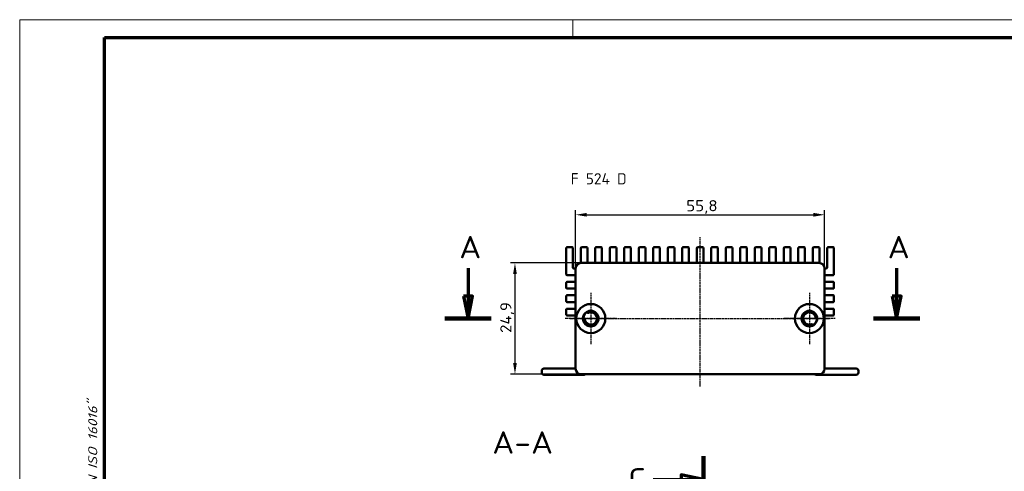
# Model space of a CAD drawing. Header units: millimetres. Extents: x 1 to 419, y 1 to 296.
# Tile 6 of 7: x 1 to 222, y 195 to 296. Entities that reach past the tile are written whole.
import ezdxf

# ---------------------------------------------------------------- set-up
doc = ezdxf.new("R2010")
doc.units = ezdxf.units.MM
doc.linetypes.add('CHAIN', pattern=[0.3543, 0.2362, -0.0295, 0.0591, -0.0295])
doc.linetypes.add('DASH_DOT', pattern=[0.37, 0.24, -0.06, 0.01, -0.06])
doc.layers.get('0').update_dxf_attribs({"lineweight": 25})
for name, color, linetype, lineweight in [('Bemaßung (ISO)', 1, 'Continuous', 25), ('Mittellinie (ISO)', 1, 'DASH_DOT', 25), ('Mittelpunktmarkierung (ISO)', 1, 'DASH_DOT', 25), ('Rahmen (ISO)', 7, 'Continuous', 70), ('Schnittlinie (ISO)', 3, 'CHAIN', 70), ('Sichtbar (ISO)', 7, 'Continuous', 50), ('Symbol (ISO)', 1, 'Continuous', 25)]:
    doc.layers.add(name, color=color, linetype=linetype, lineweight=lineweight)
doc.styles.add('2_5', font='isocpeur.ttf', dxfattribs={"width": 1.1})
doc.styles.add('5', font='isocpeur.ttf', dxfattribs={"width": 1.1})
doc.styles.add('Notiztext (DIN)', font='isocpeur.ttf', dxfattribs={"width": 1.1})
doc.dimstyles.new('Standard (DIN)', dxfattribs={"dimtxt": 2.5, "dimasz": 2.5, "dimexe": 1, "dimexo": 0, "dimgap": 0.2, "dimtad": 1, "dimdec": 6, "dimrnd": 1e-08, "dimtxsty": '2_5', "dimcen": 0.09, "dimdle": 7, "dimclrd": 256, "dimclre": 256, "dimclrt": 5, "dimadec": 6, "dimazin": 2, "dimtfac": 0.72, "dimtmove": 0, "dimatfit": 3, "dimfxl": 1, "dimtolj": 1, "dimlwd": -1, "dimlwe": -1, "dimarcsym": 0})

# ---------------------------------------------------------------- blocks, each defined once
blk = doc.blocks.new('Ränder Bopla-A3-Rahmen')
at = {"color": 1, "linetype": 'Continuous', "lineweight": 18}
for p, q in [((1, 296), (419, 296)), ((1, 1), (1, 296)), ((125, 296), (125, 292))]:
    blk.add_line(p, q, dxfattribs=at)
at = {"color": 3, "linetype": 'Continuous', "lineweight": 70}
for p, q in [((20, 292), (415, 292)), ((20, 5), (20, 292))]:
    blk.add_line(p, q, dxfattribs=at)
at = {"layer": 'Rahmen (ISO)', "color": 1, "insert": (19, 55), "char_height": 2.03, "width": 168.977, "attachment_point": 7, "rotation": 90, "style": 'Notiztext (DIN)'}
blk.add_mtext('\\fISOCPEUR|b0|i0;\\W1.20;\\H2.0300;"Schutzvermerk nach DIN ISO 16016 beachten" \\fISOCPEUR|b0|i1;\\W1.20;\\H2.0300;"Please pay attention to copyright note DIN ISO 16016"', dxfattribs=at)
blk = doc.blocks.new('2DTransSchnitt0')
at = {"layer": 'Schnittlinie (ISO)', "linetype": 'Continuous'}
for p, q in [((101.51, 240.3), (101.51, 234.03)), ((197.55, 240.3), (197.55, 234.03)), ((100.51, 234.03), (101.51, 229.03)), ((102.51, 234.03), (100.51, 234.03)), ((101.51, 234.03), (101.51, 229.03)), ((101.51, 229.03), (102.51, 234.03)), ((196.55, 234.03), (197.55, 229.03)), ((198.55, 234.03), (196.55, 234.03)), ((197.55, 234.03), (197.55, 229.03)), ((197.55, 229.03), (198.55, 234.03))]:
    blk.add_line(p, q, dxfattribs=at)
at = {"layer": 'Schnittlinie (ISO)', "linetype": 'Continuous', "lineweight": 140}
for p, q in [((96.3, 229.03), (106.71, 229.03)), ((192.34, 229.03), (202.75, 229.03))]:
    blk.add_line(p, q, dxfattribs=at)
at = {"layer": 'Schnittlinie (ISO)', "linetype": 'Continuous', "flags": 128}
for points in [[(100.51, 234.03), (101.51, 229.03), (102.51, 234.03), (100.51, 234.03)], [(196.55, 234.03), (197.55, 229.03), (198.55, 234.03), (196.55, 234.03)]]:
    blk.add_lwpolyline(points, dxfattribs=at)
at = {"layer": 'Schnittlinie (ISO)'}
for points in [[(100.51, 234.03), (101.51, 229.03), (102.51, 234.03), (100.51, 234.03)], [(196.55, 234.03), (197.55, 229.03), (198.55, 234.03), (196.55, 234.03)]]:
    blk.add_solid(points, dxfattribs=at)
at = {"layer": 'Schnittlinie (ISO)', "char_height": 5, "attachment_point": 7, "style": '5'}
for insert in [(99.51, 242.53), (195.55, 242.53)]:
    blk.add_mtext('A', dxfattribs=dict(at, insert=insert))
blk = doc.blocks.new('2DTransSchnitt2')
at = {"layer": 'Schnittlinie (ISO)', "linetype": 'Continuous', "lineweight": 140}
for p, q in [((154.26, 198.16), (154.26, 187.82)), ((154.26, 70.63), (154.26, 60.29))]:
    blk.add_line(p, q, dxfattribs=at)
at = {"layer": 'Schnittlinie (ISO)', "linetype": 'Continuous'}
for p, q in [((143, 192.99), (149.26, 192.99)), ((154.26, 192.99), (149.26, 193.99)), ((149.26, 193.99), (149.26, 191.99)), ((149.26, 192.99), (154.26, 192.99)), ((149.26, 191.99), (154.26, 192.99)), ((154.26, 65.46), (149.26, 66.46)), ((149.26, 66.46), (149.26, 64.46)), ((143, 65.46), (149.26, 65.46)), ((149.26, 65.46), (154.26, 65.46)), ((149.26, 64.46), (154.26, 65.46))]:
    blk.add_line(p, q, dxfattribs=at)
at = {"layer": 'Schnittlinie (ISO)', "linetype": 'Continuous', "flags": 128}
for points in [[(149.26, 191.99), (154.26, 192.99), (149.26, 193.99), (149.26, 191.99)], [(149.26, 64.46), (154.26, 65.46), (149.26, 66.46), (149.26, 64.46)]]:
    blk.add_lwpolyline(points, dxfattribs=at)
at = {"layer": 'Schnittlinie (ISO)'}
for points in [[(149.26, 191.99), (154.26, 192.99), (149.26, 193.99), (149.26, 191.99)], [(149.26, 64.46), (154.26, 65.46), (149.26, 66.46), (149.26, 64.46)]]:
    blk.add_solid(points, dxfattribs=at)
at = {"layer": 'Schnittlinie (ISO)', "char_height": 5, "attachment_point": 7, "style": '5'}
for insert in [(137.39, 190.49), (137.39, 62.96)]:
    blk.add_mtext('C', dxfattribs=dict(at, insert=insert))
blk = doc.blocks.new('*D10')
at = {"layer": 'Bemaßung (ISO)'}
for p, q in [((125.61, 240.28), (125.61, 253.28)), ((128.11, 252.28), (178.91, 252.28)), ((181.41, 240.28), (181.41, 253.28))]:
    blk.add_line(p, q, dxfattribs=at)
for points in [[(128.11, 252.7), (128.11, 251.86), (125.61, 252.28)], [(178.91, 252.7), (178.91, 251.86), (181.41, 252.28)]]:
    blk.add_solid(points, dxfattribs=at)
at = {"layer": 'Defpoints', "color": 0}
for p in [(181.41, 252.28), (125.61, 240.28), (181.41, 240.28)]:
    blk.add_point(p, dxfattribs=at)
at = {"layer": 'Bemaßung (ISO)', "color": 5, "insert": (150.41, 252.48), "char_height": 2.5, "attachment_point": 7, "style": '2_5'}
blk.add_mtext('\\A1;55,8', dxfattribs=at)
blk = doc.blocks.new('*D11')
at = {"layer": 'Bemaßung (ISO)'}
for p, q in [((126.81, 241.48), (111.01, 241.48)), ((112.01, 238.98), (112.01, 219.08)), ((126.81, 216.58), (111.01, 216.58))]:
    blk.add_line(p, q, dxfattribs=at)
for points in [[(111.59, 238.98), (112.43, 238.98), (112.01, 241.48)], [(111.59, 219.08), (112.43, 219.08), (112.01, 216.58)]]:
    blk.add_solid(points, dxfattribs=at)
at = {"layer": 'Defpoints', "color": 0}
for p in [(126.81, 241.48), (112.01, 216.58), (126.81, 216.58)]:
    blk.add_point(p, dxfattribs=at)
at = {"layer": 'Bemaßung (ISO)', "color": 5, "insert": (111.81, 225.8), "char_height": 2.5, "attachment_point": 7, "rotation": 90, "style": '2_5'}
blk.add_mtext('\\A1;24,9', dxfattribs=at)

msp = doc.modelspace()

# ---------------------------------------------------------------- linework, layer by layer
at = {"layer": 'Mittellinie (ISO)', "linetype": 'CHAIN'}
for p, q in [((153.507542, 213.7804057), (153.507542, 247.3242725)), ((124.307542, 229.029151), (182.707542, 229.029151))]:
    msp.add_line(p, q, dxfattribs=at)
at = {"layer": 'Mittelpunktmarkierung (ISO)', "linetype": 'CHAIN'}
for p, q in [((129.007542, 234.779151), (129.007542, 223.279151)), ((178.007542, 234.779151), (178.007542, 223.279151)), ((134.757542, 229.029151), (123.257542, 229.029151)), ((183.757542, 229.029151), (172.257542, 229.029151))]:
    msp.add_line(p, q, dxfattribs=at)
at = {"layer": 'Sichtbar (ISO)'}
for p, q in [((124.807542, 245.029151), (123.707542, 245.029151)), ((128.057542, 245.029151), (126.957542, 245.029151)), ((131.307542, 245.029151), (130.207542, 245.029151)), ((134.557542, 245.029151), (133.457542, 245.029151)), ((137.807542, 245.029151), (136.707542, 245.029151)), ((141.057542, 245.029151), (139.957542, 245.029151)), ((144.307542, 245.029151), (143.207542, 245.029151)), ((147.557542, 245.029151), (146.457542, 245.029151)), ((150.807542, 245.029151), (149.707542, 245.029151)), ((154.057542, 245.029151), (152.957542, 245.029151)), ((157.307542, 245.029151), (156.207542, 245.029151)), ((160.557542, 245.029151), (159.457542, 245.029151)), ((163.807542, 245.029151), (162.707542, 245.029151)), ((167.057542, 245.029151), (165.957542, 245.029151)), ((170.307542, 245.029151), (169.207542, 245.029151)), ((173.557542, 245.029151), (172.457542, 245.029151)), ((176.807542, 245.029151), (175.707542, 245.029151)), ((180.057542, 245.029151), (178.957542, 245.029151)), ((182.207542, 245.029151), (183.307542, 245.029151)), ((123.507542, 244.829151), (123.507542, 238.929151)), ((125.007542, 240.429151), (125.007542, 244.829151)), ((126.757542, 244.829151), (126.757542, 241.4781089)), ((128.257542, 241.479151), (128.257542, 244.829151)), ((130.007542, 244.829151), (130.007542, 241.479151)), ((131.507542, 241.479151), (131.507542, 244.829151)), ((133.257542, 244.829151), (133.257542, 241.479151)), ((134.757542, 241.479151), (134.757542, 244.829151)), ((136.507542, 244.829151), (136.507542, 241.479151)), ((138.007542, 241.479151), (138.007542, 244.829151)), ((139.757542, 244.829151), (139.757542, 241.479151)), ((141.257542, 241.479151), (141.257542, 244.829151)), ((143.007542, 244.829151), (143.007542, 241.479151)), ((144.507542, 241.479151), (144.507542, 244.829151)), ((146.257542, 244.829151), (146.257542, 241.479151)), ((147.757542, 241.479151), (147.757542, 244.829151)), ((149.507542, 244.829151), (149.507542, 241.479151)), ((151.007542, 241.479151), (151.007542, 244.829151)), ((152.757542, 244.829151), (152.757542, 241.479151)), ((154.257542, 241.479151), (154.257542, 244.829151)), ((156.007542, 244.829151), (156.007542, 241.479151)), ((157.507542, 241.479151), (157.507542, 244.829151)), ((159.257542, 244.829151), (159.257542, 241.479151)), ((160.757542, 241.479151), (160.757542, 244.829151)), ((162.507542, 244.829151), (162.507542, 241.479151)), ((164.007542, 241.479151), (164.007542, 244.829151)), ((165.757542, 244.829151), (165.757542, 241.479151)), ((167.257542, 241.479151), (167.257542, 244.829151)), ((169.007542, 244.829151), (169.007542, 241.479151)), ((170.507542, 241.479151), (170.507542, 244.829151)), ((172.257542, 244.829151), (172.257542, 241.479151)), ((173.757542, 241.479151), (173.757542, 244.829151)), ((175.507542, 244.829151), (175.507542, 241.479151)), ((177.007542, 241.479151), (177.007542, 244.829151)), ((178.757542, 244.829151), (178.757542, 241.479151)), ((180.257542, 241.4781089), (180.257542, 244.829151)), ((182.007542, 240.429151), (182.007542, 244.829151)), ((183.507542, 244.829151), (183.507542, 238.929151)), ((126.807542, 241.479151), (180.207542, 241.479151)), ((123.707542, 238.729151), (125.607542, 238.729151)), ((125.207542, 240.229151), (125.607542, 240.229151)), ((125.607542, 217.779151), (125.607542, 240.279151)), ((181.407542, 240.279151), (181.407542, 217.779151)), ((181.407542, 240.229151), (181.807542, 240.229151)), ((183.307542, 238.729151), (181.407542, 238.729151)), ((123.507542, 237.029151), (123.507542, 235.929151)), ((125.607542, 237.229151), (123.707542, 237.229151)), ((181.407542, 237.229151), (183.307542, 237.229151)), ((183.507542, 237.029151), (183.507542, 235.929151)), ((123.507542, 234.029151), (123.507542, 232.929151)), ((123.707542, 235.729151), (125.607542, 235.729151)), ((125.607542, 234.229151), (123.707542, 234.229151)), ((183.307542, 235.729151), (181.407542, 235.729151)), ((181.407542, 234.229151), (183.307542, 234.229151)), ((183.507542, 234.029151), (183.507542, 232.929151)), ((123.707542, 232.729151), (125.607542, 232.729151)), ((183.307542, 232.729151), (181.407542, 232.729151)), ((123.507542, 231.029151), (123.507542, 229.929151)), ((125.607542, 231.229151), (123.707542, 231.229151)), ((123.707542, 229.729151), (125.607542, 229.729151)), ((128.2138166, 230.4039237), (128.132542, 230.5446954)), ((181.407542, 231.229151), (183.307542, 231.229151)), ((183.307542, 229.729151), (181.407542, 229.729151)), ((183.507542, 231.029151), (183.507542, 229.929151)), ((127.257542, 229.029151), (127.4200912, 229.029151)), ((178.8012674, 227.6543783), (178.882542, 227.5136065)), ((179.757542, 229.029151), (179.5949928, 229.029151)), ((118.007542, 216.929151), (118.007542, 217.329151)), ((118.507542, 217.829151), (125.357542, 217.829151)), ((127.507542, 216.429151), (118.507542, 216.429151)), ((180.207542, 216.579151), (126.807542, 216.579151)), ((179.507542, 216.429151), (188.507542, 216.429151)), ((188.507542, 217.829151), (181.657542, 217.829151)), ((189.007542, 216.929151), (189.007542, 217.329151))]:
    msp.add_line(p, q, dxfattribs=at)
for centre, radius in [((129.007542, 229.029151), 3.25), ((178.007542, 229.029151), 3.25), ((129.007542, 229.029151), 1.75), ((178.007542, 229.029151), 1.75)]:
    msp.add_circle(centre, radius, dxfattribs=at)
for centre, radius, start, end in [((123.707542, 244.829151), 0.2, 90, 180), ((124.807542, 244.829151), 0.2, 0, 90), ((126.957542, 244.829151), 0.2, 90, 180), ((128.057542, 244.829151), 0.2, 0, 90), ((130.207542, 244.829151), 0.2, 90, 180), ((131.307542, 244.829151), 0.2, 0, 90), ((133.457542, 244.829151), 0.2, 90, 180), ((134.557542, 244.829151), 0.2, 0, 90), ((136.707542, 244.829151), 0.2, 90, 180), ((137.807542, 244.829151), 0.2, 0, 90), ((139.957542, 244.829151), 0.2, 90, 180), ((141.057542, 244.829151), 0.2, 0, 90), ((143.207542, 244.829151), 0.2, 90, 180), ((144.307542, 244.829151), 0.2, 0, 90), ((146.457542, 244.829151), 0.2, 90, 180), ((147.557542, 244.829151), 0.2, 0, 90), ((149.707542, 244.829151), 0.2, 90, 180), ((150.807542, 244.829151), 0.2, 0, 90), ((152.957542, 244.829151), 0.2, 90, 180), ((154.057542, 244.829151), 0.2, 0, 90), ((156.207542, 244.829151), 0.2, 90, 180), ((157.307542, 244.829151), 0.2, 0, 90), ((159.457542, 244.829151), 0.2, 90, 180), ((160.557542, 244.829151), 0.2, 0, 90), ((162.707542, 244.829151), 0.2, 90, 180), ((163.807542, 244.829151), 0.2, 0, 90), ((165.957542, 244.829151), 0.2, 90, 180), ((167.057542, 244.829151), 0.2, 0, 90), ((169.207542, 244.829151), 0.2, 90, 180), ((170.307542, 244.829151), 0.2, 0, 90), ((172.457542, 244.829151), 0.2, 90, 180), ((173.557542, 244.829151), 0.2, 0, 90), ((175.707542, 244.829151), 0.2, 90, 180), ((176.807542, 244.829151), 0.2, 0, 90), ((178.957542, 244.829151), 0.2, 90, 180), ((180.057542, 244.829151), 0.2, 0, 90), ((182.207542, 244.829151), 0.2, 90, 180), ((183.307542, 244.829151), 0.2, 0, 90), ((126.807542, 240.279151), 1.2, 90, 180), ((180.207542, 240.279151), 1.2, 0, 90), ((123.707542, 238.929151), 0.2, 180, 270), ((125.207542, 240.429151), 0.2, 180, 270), ((181.807542, 240.429151), 0.2, 270, 0), ((183.307542, 238.929151), 0.2, 270, 0), ((123.707542, 237.029151), 0.2, 90, 180), ((183.307542, 237.029151), 0.2, 0, 90), ((123.707542, 235.929151), 0.2, 180, 270), ((123.707542, 234.029151), 0.2, 90, 180), ((183.307542, 235.929151), 0.2, 270, 0), ((183.307542, 234.029151), 0.2, 0, 90), ((123.707542, 232.929151), 0.2, 180, 270), ((183.307542, 232.929151), 0.2, 270, 0), ((123.707542, 231.029151), 0.2, 90, 180), ((123.707542, 229.929151), 0.2, 180, 270), ((129.007542, 229.029151), 1.65, 126.206267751, 173.793732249), ((129.007542, 229.029151), 1.4, 187.180755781, 112.819244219), ((127.9147582, 230.521908), 0.2, 306.206267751, 3.485824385), ((128.3870217, 230.5039237), 0.2, 210, 292.819244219), ((178.007542, 229.029151), 1.4, 7.180755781, 292.819244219), ((183.307542, 231.029151), 0.2, 0, 90), ((183.307542, 229.929151), 0.2, 270, 0), ((127.1683846, 229.229151), 0.2, 296.514175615, 353.793732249), ((127.4200912, 228.829151), 0.2, 7.180755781, 90), ((178.6280623, 227.5543783), 0.2, 30, 112.819244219), ((179.1003258, 227.5363939), 0.2, 126.206267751, 183.485824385), ((178.007542, 229.029151), 1.65, 306.206267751, 353.793732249), ((179.5949928, 229.229151), 0.2, 187.180755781, 270), ((179.8466994, 228.829151), 0.2, 116.514175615, 173.793732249), ((118.507542, 217.329151), 0.5, 90, 180), ((118.507542, 216.929151), 0.5, 180, 270), ((125.357542, 218.329151), 0.5, 270, 300), ((126.807542, 217.779151), 1.2, 180, 270), ((127.507542, 216.929151), 0.5, 270, 315.572995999), ((179.507542, 216.929151), 0.5, 224.427004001, 270), ((180.207542, 217.779151), 1.2, 270, 0), ((181.657542, 218.329151), 0.5, 240, 270), ((188.507542, 217.329151), 0.5, 0, 90), ((188.507542, 216.929151), 0.5, 270, 0)]:
    msp.add_arc(centre, radius, start, end, dxfattribs=at)

# ---------------------------------------------------------------- block references
msp.add_blockref('Ränder Bopla-A3-Rahmen', (0, 0))
at = {"layer": 'Schnittlinie (ISO)'}
for name in ['2DTransSchnitt0', '2DTransSchnitt2']:
    msp.add_blockref(name, (0, 0), dxfattribs=at)

# ---------------------------------------------------------------- texts
at = {"layer": 'Symbol (ISO)', "color": 5, "insert": (124.5042751, 261.60657), "char_height": 2.5, "width": 13.453154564, "attachment_point": 1, "style": 'Notiztext (DIN)'}
msp.add_mtext('{\\fISOCPEUR|b0|i0;F 524 D}', dxfattribs=at)
at = {"layer": 'Symbol (ISO)', "color": 3, "insert": (106.9174926, 198.7412983), "char_height": 5, "attachment_point": 7, "style": '5'}
msp.add_mtext('A-A', dxfattribs=at)

# ---------------------------------------------------------------- dimensions: what is measured, and where the dimension line sits
at = {"layer": 'Bemaßung (ISO)'}
dim = msp.add_linear_dim(base=(181.407542, 252.279151), p1=(125.607542, 240.279151), p2=(181.407542, 240.279151), dimstyle='Standard (DIN)', override={"dimgap": 0.2, "dimdec": 6, "dimtol": 0, "dimlim": 0, "dimtp": 0, "dimtm": 0, "dimtdec": 2, "dimtofl": 0, "dimatfit": 1}, dxfattribs=at)
dim.commit()
dim.dimension.update_dxf_attribs({"geometry": '*D10', "text_midpoint": (153.507542, 252.279151), "dimtype": 160})
dim = msp.add_linear_dim(base=(112.0097374, 216.579151), p1=(126.807542, 241.479151), p2=(126.807542, 216.579151), angle=270, dimstyle='Standard (DIN)', override={"dimgap": 0.2, "dimdec": 6, "dimtol": 0, "dimlim": 0, "dimtp": 0, "dimtm": 0, "dimtdec": 2, "dimtofl": 0, "dimatfit": 1}, dxfattribs=at)
dim.commit()
dim.dimension.update_dxf_attribs({"geometry": '*D11', "text_midpoint": (112.0097374, 229.029151), "dimtype": 160})

doc.saveas('drawing.dxf')
